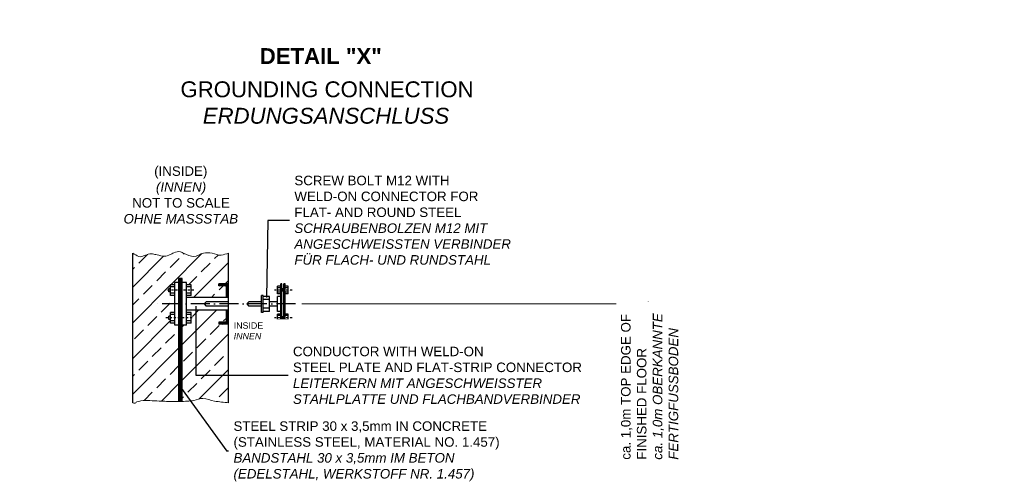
# Model space of a CAD drawing. Header units: millimetres. Extents: x -2329 to 35453, y 325 to 8304.
# Tile 5 of 11: x 2915 to 9119, y 734 to 3653. Entities that reach past the tile are written whole.
import ezdxf

# ---------------------------------------------------------------- set-up
doc = ezdxf.new("R2010")
doc.units = ezdxf.units.MM
doc.linetypes.add('ACAD_ISO10W100', pattern=[18, 12, -3, 0, -3])
doc.linetypes.add('DASHDOT', pattern=[25.4, 12.7, -6.35, 0, -6.35])
doc.layers.add('Bemaßung', color=7, linetype='Continuous', lineweight=9)
doc.layers.add('Beschriftung', color=7, linetype='Continuous')
doc.layers.add('POL_Bema', color=7, linetype='Continuous')
doc.styles.add('LBB3.5M1000', font='isocp.shx', dxfattribs={"height": 3.5})

# ---------------------------------------------------------------- blocks, each defined once
blk = doc.blocks.new('_Oblique')
at = {"layer": 'POL_Bema', "color": 0, "lineweight": -2}
blk.add_line((-0.5, -0.5), (0.5, 0.5), dxfattribs=at)

msp = doc.modelspace()

# ---------------------------------------------------------------- hatches: boundary and pattern name
h = msp.add_hatch()
h.set_pattern_fill('ANSI33', color=256, scale=25, style=0)
h.set_pattern_definition([(45, (-31047.57, -22378.64), (-112.2532, 112.2532), []), (45, (-30935.32, -22378.64), (-112.2532, 112.2532), [79.375, -39.6875])])
edge = h.paths.add_edge_path()
edge.add_spline(control_points=[(4231.1, 2182.4), (4215.8, 2178.2), (4200.5, 2174), (4185.2, 2169.9)], knot_values=[0, 0, 0, 0, 0.075497, 0.075497, 0.075497, 0.075497], degree=3, periodic=0)
edge.add_spline(control_points=[(4185.2, 2169.9), (4166.2, 2164.7), (4147, 2181.3), (4127.8, 2183.1)], knot_values=[0.075497, 0.075497, 0.075497, 0.075497, 0.168888, 0.168888, 0.168888, 0.168888], degree=3, periodic=0)
edge.add_spline(control_points=[(4127.8, 2183.1), (4109.8, 2184.9), (4090.3, 2184.8), (4072.6, 2183.1)], knot_values=[0.168888, 0.168888, 0.168888, 0.168888, 0.256384, 0.256384, 0.256384, 0.256384], degree=3, periodic=0)
edge.add_spline(control_points=[(4072.6, 2183.1), (4052.3, 2181.2), (4033, 2158.6), (4013, 2161)], knot_values=[0.256384, 0.256384, 0.256384, 0.256384, 0.35716, 0.35716, 0.35716, 0.35716], degree=3, periodic=0)
edge.add_spline(control_points=[(4013, 2161), (3992.6, 2163.6), (3971.7, 2172.7), (3951.2, 2180.9)], knot_values=[0.35716, 0.35716, 0.35716, 0.35716, 0.460099, 0.460099, 0.460099, 0.460099], degree=3, periodic=0)
edge.add_spline(control_points=[(3951.2, 2180.9), (3943.5, 2184), (3936.8, 2190), (3929.2, 2192)], knot_values=[0.460099, 0.460099, 0.460099, 0.460099, 0.499233, 0.499233, 0.499233, 0.499233], degree=3, periodic=0)
edge.add_spline(control_points=[(3929.2, 2192), (3915.9, 2195.3), (3900.5, 2190.6), (3887.2, 2185.3)], knot_values=[0.499233, 0.499233, 0.499233, 0.499233, 0.566555, 0.566555, 0.566555, 0.566555], degree=3, periodic=0)
edge.add_spline(control_points=[(3887.2, 2185.3), (3878.9, 2182), (3871.3, 2177.6), (3862.9, 2174.3)], knot_values=[0.566555, 0.566555, 0.566555, 0.566555, 0.608848, 0.608848, 0.608848, 0.608848], degree=3, periodic=0)
edge.add_spline(control_points=[(3862.9, 2174.3), (3851.3, 2169.7), (3839.7, 2162.4), (3827.6, 2163.3)], knot_values=[0.608848, 0.608848, 0.608848, 0.608848, 0.667519, 0.667519, 0.667519, 0.667519], degree=3, periodic=0)
edge.add_spline(control_points=[(3827.6, 2163.3), (3812.2, 2164.3), (3796.7, 2168.7), (3781.3, 2172.1)], knot_values=[0.667519, 0.667519, 0.667519, 0.667519, 0.742339, 0.742339, 0.742339, 0.742339], degree=3, periodic=0)
edge.add_spline(control_points=[(3781.3, 2172.1), (3771.7, 2174.2), (3762.2, 2176.8), (3752.6, 2178.7)], knot_values=[0.742339, 0.742339, 0.742339, 0.742339, 0.789035, 0.789035, 0.789035, 0.789035], degree=3, periodic=0)
edge.add_spline(control_points=[(3752.6, 2178.7), (3746.8, 2179.9), (3740.7, 2179.9), (3734.9, 2178.7)], knot_values=[0.789035, 0.789035, 0.789035, 0.789035, 0.817033, 0.817033, 0.817033, 0.817033], degree=3, periodic=0)
edge.add_spline(control_points=[(3734.9, 2178.7), (3722.9, 2176.2), (3711.5, 2171), (3699.6, 2167.7)], knot_values=[0.817033, 0.817033, 0.817033, 0.817033, 0.875705, 0.875705, 0.875705, 0.875705], degree=3, periodic=0)
edge.add_spline(control_points=[(3699.6, 2167.7), (3688.8, 2164.7), (3676.4, 2155.7), (3666.5, 2161)], knot_values=[0.875705, 0.875705, 0.875705, 0.875705, 0.929243, 0.929243, 0.929243, 0.929243], degree=3, periodic=0)
edge.add_spline(control_points=[(3666.5, 2161), (3653.4, 2168.2), (3640.4, 2175.3), (3627.3, 2182.4)], knot_values=[0.929243, 0.929243, 0.929243, 0.929243, 1, 1, 1, 1], degree=3, periodic=0)
edge.add_line((3627.3, 2182.4), (3627.3, 1240.6))
edge.add_spline(control_points=[(3627.3, 1240.6), (3631.5, 1239.7), (3635.8, 1238.7), (3640, 1237.8)], knot_values=[0.978754, 0.978754, 0.978754, 0.978754, 1, 1, 1, 1], degree=3, periodic=0)
edge.add_spline(control_points=[(3640, 1237.8), (3645.2, 1236.7), (3648.1, 1245.4), (3653.3, 1246.7)], knot_values=[0.952752, 0.952752, 0.952752, 0.952752, 0.978754, 0.978754, 0.978754, 0.978754], degree=3, periodic=0)
edge.add_spline(control_points=[(3653.3, 1246.7), (3670.7, 1251.1), (3688.3, 1256.1), (3706.2, 1255.5)], knot_values=[0.865031, 0.865031, 0.865031, 0.865031, 0.952752, 0.952752, 0.952752, 0.952752], degree=3, periodic=0)
edge.add_spline(control_points=[(3706.2, 1255.5), (3726.1, 1254.8), (3746, 1254.1), (3765.8, 1253.3)], knot_values=[0.767622, 0.767622, 0.767622, 0.767622, 0.865031, 0.865031, 0.865031, 0.865031], degree=3, periodic=0)
edge.add_spline(control_points=[(3765.8, 1253.3), (3784.2, 1252.5), (3802.6, 1251.8), (3821, 1251.1)], knot_values=[0.677419, 0.677419, 0.677419, 0.677419, 0.767622, 0.767622, 0.767622, 0.767622], degree=3, periodic=0)
edge.add_spline(control_points=[(3821, 1251.1), (3834.3, 1250.5), (3847.5, 1249.4), (3860.7, 1248.9)], knot_values=[0.612425, 0.612425, 0.612425, 0.612425, 0.677419, 0.677419, 0.677419, 0.677419], degree=3, periodic=0)
edge.add_spline(control_points=[(3860.7, 1248.9), (3880.2, 1248.1), (3899.7, 1248.3), (3919.2, 1248.7)], knot_values=[0.517001, 0.517001, 0.517001, 0.517001, 0.612425, 0.612425, 0.612425, 0.612425], degree=3, periodic=0)
edge.add_line((3919.2, 1248.7), (3919.2, 1729.3))
edge.add_line((3919.2, 1729.3), (3892.3, 1729.3))
edge.add_line((3892.3, 1729.3), (3892.3, 1742.7))
edge.add_line((3892.3, 1742.7), (3865.5, 1742.7))
edge.add_line((3865.5, 1742.7), (3865.5, 1765.5))
edge.add_line((3865.5, 1765.5), (3854.7, 1765.5))
edge.add_line((3854.7, 1765.5), (3854.7, 1787))
edge.add_line((3854.7, 1787), (3865.5, 1787))
edge.add_line((3865.5, 1787), (3865.5, 1809.8))
edge.add_line((3865.5, 1809.8), (3892.3, 1809.8))
edge.add_line((3892.3, 1809.8), (3892.3, 1917.1))
edge.add_line((3892.3, 1917.1), (3865.5, 1917.1))
edge.add_line((3865.5, 1917.1), (3865.5, 1940))
edge.add_line((3865.5, 1940), (3854.7, 1940))
edge.add_line((3854.7, 1940), (3854.7, 1961.4))
edge.add_line((3854.7, 1961.4), (3865.5, 1961.4))
edge.add_line((3865.5, 1961.4), (3865.5, 1984.2))
edge.add_line((3865.5, 1984.2), (3892.3, 1984.2))
edge.add_line((3892.3, 1984.2), (3892.3, 1997.7))
edge.add_line((3892.3, 1997.7), (3919.2, 1997.7))
edge.add_line((3919.2, 1997.7), (3919.2, 2024.5))
edge.add_line((3919.2, 2024.5), (3939.3, 2024.5))
edge.add_line((3939.3, 2024.5), (3939.3, 1997.7))
edge.add_line((3939.3, 1997.7), (3966.1, 1997.7))
edge.add_line((3966.1, 1997.7), (3966.1, 1984.2))
edge.add_line((3966.1, 1984.2), (3995.6, 1984.2))
edge.add_line((3995.6, 1984.2), (3995.6, 1917.1))
edge.add_line((3995.6, 1917.1), (3966.1, 1917.1))
edge.add_line((3966.1, 1917.1), (3966.1, 1903.7))
edge.add_line((3966.1, 1903.7), (4217.7, 1903.7))
edge.add_line((4217.7, 1903.7), (4217.7, 1977.5))
edge.add_line((4217.7, 1977.5), (4170.7, 1977.5))
edge.add_line((4170.7, 1977.5), (4170.7, 1990.9))
edge.add_line((4170.7, 1990.9), (4231.1, 1990.9))
edge.add_line((4231.1, 1990.9), (4231.1, 2182.4))
h.paths.add_polyline_path([(4231.1, 1736), (4170.7, 1736), (4170.7, 1749.4), (4217.7, 1749.4), (4217.7, 1823.2), (4028.3, 1823.2), (4028.3, 1563), (4231.1, 1563)], flags=16)
h.paths.add_polyline_path([(4231.1, 1563), (4028.3, 1563), (4028.3, 1823.2), (3966.1, 1823.2), (3966.1, 1809.8), (3995.6, 1809.8), (3995.6, 1742.7), (3966.1, 1742.7), (3966.1, 1729.3), (3939.3, 1729.3), (3939.3, 1414.2), (4231.1, 1344.2)], flags=17)
edge = h.paths.add_edge_path(flags=17)
edge.add_line((4231.1, 1344.2), (3939.3, 1414.2))
edge.add_line((3939.3, 1414.2), (3939.3, 1249.3))
edge.add_spline(control_points=[(3939.3, 1249.3), (3949.9, 1249.8), (3960.5, 1250.4), (3971.1, 1251.1)], knot_values=[0.432076, 0.432076, 0.432076, 0.432076, 0.484106, 0.484106, 0.484106, 0.484106], degree=3, periodic=0)
edge.add_spline(control_points=[(3971.1, 1251.1), (3985.1, 1252), (3999.2, 1253.8), (4013, 1255.5)], knot_values=[0.363197, 0.363197, 0.363197, 0.363197, 0.432076, 0.432076, 0.432076, 0.432076], degree=3, periodic=0)
edge.add_spline(control_points=[(4013, 1255.5), (4032.3, 1257.8), (4051.3, 1268.9), (4070.4, 1268.7)], knot_values=[0.266995, 0.266995, 0.266995, 0.266995, 0.363197, 0.363197, 0.363197, 0.363197], degree=3, periodic=0)
edge.add_spline(control_points=[(4070.4, 1268.7), (4094.7, 1268.5), (4118.4, 1254), (4143.2, 1251.1)], knot_values=[0.144572, 0.144572, 0.144572, 0.144572, 0.266995, 0.266995, 0.266995, 0.266995], degree=3, periodic=0)
edge.add_spline(control_points=[(4143.2, 1251.1), (4172.5, 1247.6), (4201.8, 1244.1), (4231.1, 1240.6)], knot_values=[0, 0, 0, 0, 0.144572, 0.144572, 0.144572, 0.144572], degree=3, periodic=0)
edge.add_line((4231.1, 1240.6), (4231.1, 1344.2))

# ---------------------------------------------------------------- linework, layer by layer
at = {"color": 7, "linetype": 'Continuous'}
for p, q in [((3627.3, 1240.6), (3627.3, 2182.4)), ((4231.1, 1240.6), (4231.1, 2182.4)), ((3892.3, 1729.3), (3892.3, 1997.7)), ((3919.2, 1997.7), (3892.3, 1997.7)), ((3966.1, 1997.7), (3939.3, 1997.7)), ((3966.1, 1729.3), (3966.1, 1997.7)), ((4170.7, 1987), (4174.7, 1990.9)), ((4170.7, 1977.5), (4184.2, 1990.9)), ((4170.7, 1977.5), (4170.7, 1990.9)), ((4231.1, 1990.9), (4170.7, 1990.9)), ((4180.2, 1977.5), (4193.7, 1990.9)), ((4189.7, 1977.5), (4203.1, 1990.9)), ((4199.2, 1977.5), (4212.6, 1990.9)), ((4208.7, 1977.5), (4222.1, 1990.9)), ((4217.7, 1977), (4231.1, 1990.5)), ((4567.1, 1990.9), (4560.4, 1990.9)), ((4560.4, 1736), (4560.4, 1990.9)), ((4567.1, 1736), (4567.1, 1990.9)), ((4587.2, 1990.9), (4580.5, 1990.9)), ((4580.5, 1736), (4580.5, 1990.9)), ((4587.2, 1736), (4587.2, 1990.9)), ((3854.7, 1940), (3854.7, 1961.4)), ((3865.5, 1961.4), (3854.7, 1961.4)), ((3865.5, 1940), (3854.7, 1940)), ((3892.3, 1984.2), (3865.5, 1984.2)), ((3865.5, 1917.1), (3865.5, 1984.2)), ((3892.3, 1970.8), (3865.5, 1970.8)), ((3892.3, 1930.6), (3865.5, 1930.6)), ((3995.6, 1984.2), (3966.1, 1984.2)), ((3995.6, 1970.8), (3966.1, 1970.8)), ((3995.6, 1930.6), (3966.1, 1930.6)), ((3995.6, 1917.1), (3995.6, 1984.2)), ((4217.7, 1977.5), (4170.7, 1977.5)), ((4217.7, 1967.6), (4231.1, 1981)), ((4217.7, 1903.7), (4217.7, 1977.5)), ((4217.7, 1958.1), (4231.1, 1971.5)), ((4217.7, 1948.6), (4231.1, 1962)), ((4217.7, 1939.1), (4231.1, 1952.5)), ((4217.7, 1920.1), (4231.1, 1933.5)), ((4217.7, 1910.6), (4231.1, 1924)), ((4218.2, 1930.1), (4231.1, 1943)), ((4560.4, 1974.2), (4540.2, 1974.2)), ((4540.2, 1927.2), (4540.2, 1974.2)), ((4560.4, 1964.1), (4540.2, 1964.1)), ((4560.4, 1937.3), (4540.2, 1937.3)), ((4560.4, 1927.2), (4540.2, 1927.2)), ((4580.5, 1957.4), (4567.1, 1957.4)), ((4580.5, 1944), (4567.1, 1944)), ((4607.3, 1974.2), (4587.2, 1974.2)), ((4607.3, 1964.1), (4587.2, 1964.1)), ((4607.3, 1937.3), (4587.2, 1937.3)), ((4607.3, 1927.2), (4587.2, 1927.2)), ((4607.3, 1927.2), (4607.3, 1974.2)), ((3892.3, 1917.1), (3865.5, 1917.1)), ((3995.6, 1917.1), (3966.1, 1917.1)), ((4231.1, 1903.7), (3966.1, 1903.7)), ((4076.8, 1863.5), (4090.2, 1876.9)), ((4076.8, 1863.5), (4090.2, 1850)), ((4231.1, 1876.9), (4090.2, 1876.9)), ((4220.3, 1903.7), (4231.1, 1914.6)), ((4345.7, 1863.5), (4359.1, 1876.9)), ((4345.7, 1863.5), (4359.1, 1850)), ((4439.6, 1876.9), (4359.1, 1876.9)), ((4449, 1917.1), (4439.6, 1917.1)), ((4439.6, 1809.8), (4439.6, 1917.1)), ((4449, 1809.8), (4449, 1917.1)), ((4489.2, 1910.4), (4449, 1910.4)), ((4489.2, 1890.3), (4449, 1890.3)), ((4489.2, 1816.5), (4489.2, 1910.4)), ((4540.2, 1876.9), (4489.2, 1876.9)), ((4560.4, 1910.4), (4540.2, 1910.4)), ((4540.2, 1816.5), (4540.2, 1910.4)), ((3892.3, 1809.8), (3865.5, 1809.8)), ((3865.5, 1742.7), (3865.5, 1809.8)), ((4231.1, 1823.2), (3966.1, 1823.2)), ((3995.6, 1809.8), (3966.1, 1809.8)), ((3995.6, 1742.7), (3995.6, 1809.8)), ((4231.1, 1850), (4090.2, 1850)), ((4217.7, 1820.9), (4220, 1823.2)), ((4217.7, 1811.4), (4229.5, 1823.2)), ((4217.7, 1749.4), (4217.7, 1823.2)), ((4217.7, 1801.9), (4231.1, 1815.4)), ((4217.7, 1792.4), (4231.1, 1805.9)), ((4439.6, 1850), (4359.1, 1850)), ((4449, 1809.8), (4439.6, 1809.8)), ((4489.2, 1836.6), (4449, 1836.6)), ((4489.2, 1816.5), (4449, 1816.5)), ((4540.2, 1850), (4489.2, 1850)), ((4560.4, 1816.5), (4540.2, 1816.5)), ((4560.4, 1799.7), (4540.2, 1799.7)), ((4540.2, 1752.8), (4540.2, 1799.7)), ((4607.3, 1799.7), (4587.2, 1799.7)), ((4607.3, 1752.8), (4607.3, 1799.7)), ((3854.7, 1765.5), (3854.7, 1787)), ((3865.5, 1787), (3854.7, 1787)), ((3865.5, 1765.5), (3854.7, 1765.5)), ((3892.3, 1796.4), (3865.5, 1796.4)), ((3892.3, 1756.1), (3865.5, 1756.1)), ((3892.3, 1742.7), (3865.5, 1742.7)), ((3995.6, 1796.4), (3966.1, 1796.4)), ((3995.6, 1756.1), (3966.1, 1756.1)), ((3995.6, 1742.7), (3966.1, 1742.7)), ((4170.7, 1745.5), (4174.7, 1749.4)), ((4170.7, 1736), (4184.2, 1749.4)), ((4170.7, 1749.4), (4170.7, 1736)), ((4217.7, 1749.4), (4170.7, 1749.4)), ((4180.2, 1736), (4193.7, 1749.4)), ((4189.7, 1736), (4203.1, 1749.4)), ((4199.2, 1736), (4212.6, 1749.4)), ((4208.7, 1736), (4231.1, 1758.4)), ((4217.7, 1783), (4231.1, 1796.4)), ((4217.7, 1773.5), (4231.1, 1786.9)), ((4217.7, 1764), (4231.1, 1777.4)), ((4217.7, 1754.5), (4231.1, 1767.9)), ((4218.2, 1736), (4231.1, 1748.9)), ((4227.7, 1736), (4231.1, 1739.4)), ((4560.4, 1789.7), (4540.2, 1789.7)), ((4560.4, 1762.8), (4540.2, 1762.8)), ((4560.4, 1752.8), (4540.2, 1752.8)), ((4580.5, 1783), (4567.1, 1783)), ((4580.5, 1769.5), (4567.1, 1769.5)), ((4607.3, 1789.7), (4587.2, 1789.7)), ((4607.3, 1762.8), (4587.2, 1762.8)), ((4607.3, 1752.8), (4587.2, 1752.8)), ((3919.2, 1729.3), (3892.3, 1729.3)), ((3966.1, 1729.3), (3939.3, 1729.3)), ((4231.1, 1736), (4170.7, 1736)), ((4567.1, 1736), (4560.4, 1736)), ((4587.2, 1736), (4580.5, 1736))]:
    msp.add_line(p, q, dxfattribs=at)
at = {"color": 5, "linetype": 'Continuous'}
for p, q in [((3919.2, 1248.7), (3919.2, 2024.5)), ((3939.3, 2024.5), (3919.2, 2024.5)), ((3921.2, 1248.8), (3921.2, 2024.5)), ((3923.2, 1248.8), (3923.2, 2024.5)), ((3925.9, 1248.9), (3925.9, 2024.5)), ((3928.5, 1249), (3928.5, 2024.5)), ((3931.2, 1249), (3931.2, 2024.5)), ((3933.9, 1249.1), (3933.9, 2024.5)), ((3936.6, 1249.2), (3936.6, 2024.5)), ((3939.3, 1249.3), (3939.3, 2024.5))]:
    msp.add_line(p, q, dxfattribs=at)
at = {"color": 7, "linetype": 'DASHDOT'}
for p, q in [((4012.2, 1950.7), (3833.8, 1950.7)), ((4632.6, 1950.7), (4521.4, 1950.7)), ((4001.8, 1776.2), (3836.7, 1776.2)), ((4632.6, 1776.2), (4521.4, 1776.2))]:
    msp.add_line(p, q, dxfattribs=at)
at = {"linetype": 'ACAD_ISO10W100', "ltscale": 10}
msp.add_line((4653.7, 1863.5), (3775.8, 1863.5), dxfattribs=at)
at = {"color": 7, "linetype": 'Continuous', "lineweight": 5}
for points, knots in [([(4231.1, 2182.4), (4215.8, 2178.2), (4200.5, 2174), (4185.2, 2169.9), (4166.2, 2164.7), (4147, 2181.3), (4127.8, 2183.1), (4109.8, 2184.9), (4090.3, 2184.8), (4072.6, 2183.1), (4052.3, 2181.2), (4033, 2158.6), (4013, 2161), (3992.6, 2163.6), (3971.7, 2172.7), (3951.2, 2180.9), (3943.5, 2184), (3936.8, 2190), (3929.2, 2192), (3915.9, 2195.3), (3900.5, 2190.6), (3887.2, 2185.3), (3878.9, 2182), (3871.3, 2177.6), (3862.9, 2174.3), (3851.3, 2169.7), (3839.7, 2162.4), (3827.6, 2163.3), (3812.2, 2164.3), (3796.7, 2168.7), (3781.3, 2172.1), (3771.7, 2174.2), (3762.2, 2176.8), (3752.6, 2178.7), (3746.8, 2179.9), (3740.7, 2179.9), (3734.9, 2178.7), (3722.9, 2176.2), (3711.5, 2171), (3699.6, 2167.7), (3688.8, 2164.7), (3676.4, 2155.7), (3666.5, 2161), (3653.4, 2168.2), (3640.4, 2175.3), (3627.3, 2182.4)], [0, 0, 0, 0, 0.075497, 0.075497, 0.075497, 0.168888, 0.168888, 0.168888, 0.256384, 0.256384, 0.256384, 0.35716, 0.35716, 0.35716, 0.460099, 0.460099, 0.460099, 0.499233, 0.499233, 0.499233, 0.566555, 0.566555, 0.566555, 0.608848, 0.608848, 0.608848, 0.667519, 0.667519, 0.667519, 0.742339, 0.742339, 0.742339, 0.789035, 0.789035, 0.789035, 0.817033, 0.817033, 0.817033, 0.875705, 0.875705, 0.875705, 0.929243, 0.929243, 0.929243, 1, 1, 1, 1]), ([(4231.1, 1240.6), (4201.8, 1244.1), (4172.5, 1247.6), (4143.2, 1251.1), (4118.4, 1254), (4094.7, 1268.5), (4070.4, 1268.7), (4051.3, 1268.9), (4032.3, 1257.8), (4013, 1255.5), (3999.2, 1253.8), (3985.1, 1252), (3971.1, 1251.1), (3955.6, 1250.1), (3940.2, 1249.2), (3924.7, 1248.9), (3903.4, 1248.4), (3882, 1248), (3860.7, 1248.9), (3847.5, 1249.4), (3834.3, 1250.5), (3821, 1251.1), (3802.6, 1251.8), (3784.2, 1252.5), (3765.8, 1253.3), (3746, 1254.1), (3726.1, 1254.8), (3706.2, 1255.5), (3688.3, 1256.1), (3670.7, 1251.1), (3653.3, 1246.7), (3648.1, 1245.4), (3645.2, 1236.7), (3640, 1237.8), (3635.8, 1238.7), (3631.5, 1239.7), (3627.3, 1240.6)], [0, 0, 0, 0, 0.144572, 0.144572, 0.144572, 0.266995, 0.266995, 0.266995, 0.363197, 0.363197, 0.363197, 0.432076, 0.432076, 0.432076, 0.507872, 0.507872, 0.507872, 0.612425, 0.612425, 0.612425, 0.677419, 0.677419, 0.677419, 0.767622, 0.767622, 0.767622, 0.865031, 0.865031, 0.865031, 0.952752, 0.952752, 0.952752, 0.978754, 0.978754, 0.978754, 1, 1, 1, 1])]:
    msp.add_open_spline(points, degree=3, knots=knots, dxfattribs=at)
at = {"layer": 'Bemaßung'}
for p, q in [((4693.8, 1863.5), (6911.2, 1863.5)), ((6886.2, 1863.5), (6886.2, 854.8))]:
    msp.add_line(p, q, dxfattribs=at)
at = {"layer": 'Beschriftung', "color": 7, "linetype": 'Continuous'}
for p, q in [((4478.6, 2388.5), (4471.1, 1903.3)), ((6028.1, 2388.5), (4478.6, 2388.5)), ((4028.3, 1412.4), (4028.3, 1849.6)), ((6490.2, 1412.4), (4028.3, 1412.4)), ((3929.4, 1339.1), (4219.8, 936.2)), ((5946.5, 936.2), (4219.8, 936.2))]:
    msp.add_line(p, q, dxfattribs=at)

# ---------------------------------------------------------------- block references
at = {"layer": 'Bemaßung', "xscale": 25, "yscale": 25, "zscale": 25, "rotation": 90}
msp.add_blockref('_Oblique', (6886.2, 1863.5), dxfattribs=at)

# ---------------------------------------------------------------- texts
at = {"insert": (-2045.7, 3602.8), "char_height": 100, "width": 974.584, "attachment_point": 1, "style": 'LBB3.5M1000', "bg_fill": 2}
msp.add_mtext('\\pi147.35;{\\fArial|b1|i0|c0|p34;TOP VIEW\\P\\pi39.782;DRAUFSICHT}', dxfattribs=at)

# ---------------------------------------------------------------- next in the draw order: texts
at = {"layer": 'Beschriftung', "attachment_point": 1, "style": 'LBB3.5M1000', "bg_fill": 2}
for s, insert, char_height, width in [('\\pi103.24;{\\fArial|b0|i0|c0|p34;GROUNDING CONNECTION\\P\\pi243.93;\\fArial|b0|i1|c0|p34;ERDUNGSANSCHLUSS}', (3825.2, 3264.7), 100, 2034.716), ('{\\fArial|b0|i0|c0|p34;CONDUCTOR WITH WELD-ON\\PSTEEL PLATE AND FLAT-STRIP CONNECTOR\\P\\fArial|b0|i1|c0|p34;LEITERKERN MIT ANGESCHWEISSTER\\PSTAHLPLATTE UND FLACHBANDVERBINDER}', (4637.2, 1594.2), 60, 1875.91), ('{\\fArial|b0|i0|c0|p34;\\C0;STEEL STRIP 30 x 3,5mm IN CONCRETE\\P(STAINLESS STEEL, MATERIAL NO. 1.457)\\P\\fArial|b0|i1|c0|p34;BANDSTAHL 30 x 3,5mm IM BETON\\P(EDELSTAHL, WERKSTOFF NR. 1.457)}', (4262.6, 1124.2), 60, 1742.872)]:
    msp.add_mtext(s, dxfattribs=dict(at, insert=insert, char_height=char_height, width=width))
at = {"layer": 'Beschriftung', "insert": (6704.3, 882.6), "char_height": 60, "width": 963.369, "attachment_point": 1, "rotation": 90, "style": 'LBB3.5M1000', "bg_fill": 2}
msp.add_mtext('{\\fArial|b0|i0|c0|p34;ca. 1,0m TOP EDGE OF FINISHED FLOOR\\P\\fArial|b0|i1|c0|p34;ca. 1,0m OBERKANNTE FERTIGFUSSBODEN}', dxfattribs=at)

# ---------------------------------------------------------------- next in the draw order: texts
at = {"attachment_point": 1, "style": 'LBB3.5M1000', "bg_fill": 2}
for s, insert, char_height, width in [('\\pi32.22;{\\fArial|b1|i0|c0|p34;DETAIL "X"}', (4395.7, 3473.8), 100, 816.281), ('\\pi288.08;{\\fArial|b0|i0|c0|p34;(INSIDE)\\P\\pi299.31;\\fArial|b0|i1|c0|p34;(INNEN)\\fArial|b0|i0|c0|p34;\\P\\pi149.72;NOT TO SCALE\\P\\pi95.043;\\fArial|b0|i1|c0|p34;OHNE MASSSTAB}', (3474.7, 2729.7), 60, 903.333)]:
    msp.add_mtext(s, dxfattribs=dict(at, insert=insert, char_height=char_height, width=width))
at = {"layer": 'Beschriftung', "insert": (4263.8, 1747.3), "char_height": 40, "width": 1288.589, "attachment_point": 1, "style": 'LBB3.5M1000', "bg_fill": 2}
msp.add_mtext('{\\fArial|b0|i0|c0|p34;INSIDE\\P\\fArial|b0|i1|c0|p34;INNEN}', dxfattribs=at)

# ---------------------------------------------------------------- next in the draw order: texts
at = {"layer": 'Beschriftung', "insert": (4646.2, 2670.5), "char_height": 60, "width": 1428.72, "attachment_point": 1, "style": 'LBB3.5M1000', "bg_fill": 2}
msp.add_mtext('{\\fArial|b0|i0|c0|p34;SCREW BOLT M12 WITH\\PWELD-ON CONNECTOR FOR\\PFLAT- AND ROUND STEEL\\P\\fArial|b0|i1|c0|p34;SCHRAUBENBOLZEN M12 MIT\\PANGESCHWEISSTEN VERBINDER\\PFÜR FLACH- UND RUNDSTAHL}', dxfattribs=at)

doc.saveas('drawing.dxf')
